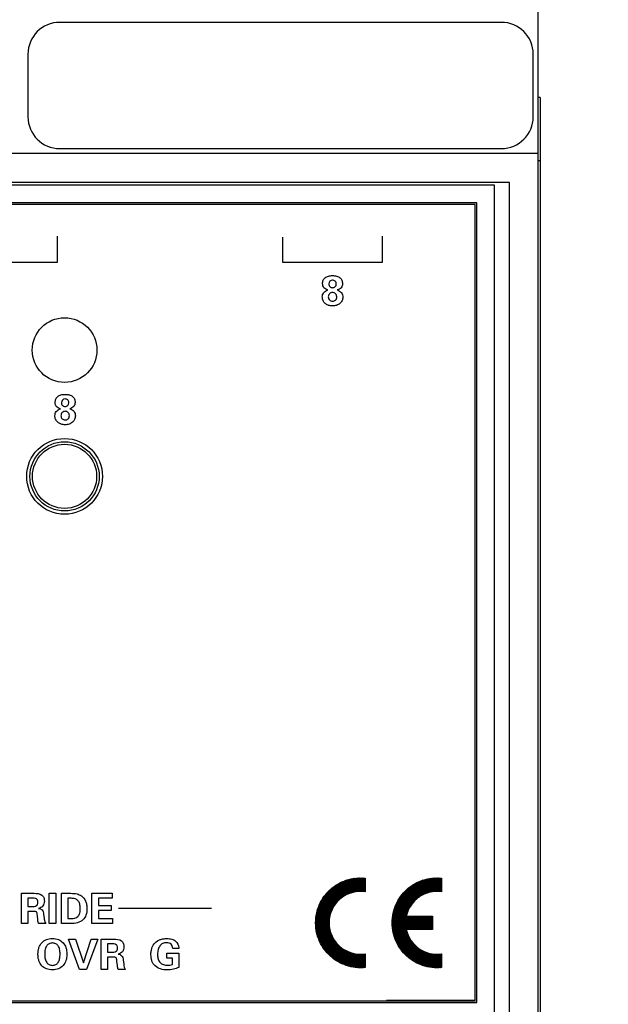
# Model space of a CAD drawing. Header units: inches. Extents: x 1.2 to 14.7, y 0.2 to 10.
# Tile 14 of 16: x 8.5 to 9.6, y 6.5 to 8.5. Entities that reach past the tile are written whole.
import ezdxf

# ---------------------------------------------------------------- set-up
doc = ezdxf.new("R2010")
doc.units = ezdxf.units.IN
doc.header["$LTSCALE"] = 0.935
doc.header["$MEASUREMENT"] = 0
doc.header["$PDMODE"] = 3
doc.header["$PDSIZE"] = 0.3125
doc.layers.get('0').update_dxf_attribs({"linetype": 'CONTINUOUS'})
doc.layers.get('Defpoints').update_dxf_attribs({"linetype": 'CONTINUOUS'})
for name, color, linetype in [('A', 1, 'CONTINUOUS'), ('DIMS', 5, 'CONTINUOUS'), ('SCREEN', 5, 'CONTINUOUS')]:
    doc.layers.add(name, color=color, linetype=linetype)
doc.styles.get("Standard").update_dxf_attribs({"font": 'SIMPLEX.SHX'})
doc.dimstyles.new('DIMSTYLE_1', dxfattribs={"dimtxt": 0.125, "dimasz": 0.18, "dimexe": 0.18, "dimexo": 0.0625, "dimgap": 0.09, "dimtad": 0, "dimtih": 1, "dimtoh": 1, "dimdec": 3, "dimzin": 4, "dimdsep": 46, "dimtxsty": 'STANDARD', "dimblk": '_FILLED', "dimblk1": '_FILLED', "dimblk2": '_FILLED', "dimcen": 0.09, "dimadec": 0, "dimazin": 0, "dimtp": 0.001, "dimtm": 0.001, "dimtfac": 1, "dimtdec": 3, "dimtofl": 0, "dimtmove": 0, "dimatfit": 3, "dimldrblk": '_FILLED', "dimfxl": 1, "dimtolj": 1, "dimtzin": 4, "dimarcsym": 0})

# ---------------------------------------------------------------- blocks, each defined once
blk = doc.blocks.new('_FILLED')
at = {"color": 0, "linetype": 'ByBlock'}
blk.add_solid([(0, 0), (-1, 0.17361), (-1, -0.17361)], dxfattribs=at)
blk = doc.blocks.new('*D1')
at = {"layer": 'Defpoints', "color": 0}
for p in [(9.4887, 9.0856), (9.4884, 5.5336), (10.443, 5.5336)]:
    blk.add_point(p, dxfattribs=at)
at = {"layer": 'DIMS', "color": 0, "lineweight": -2}
for p, q in [((9.5512, 9.0856), (10.623, 9.0856)), ((10.443, 8.9056), (10.443, 7.4842)), ((10.443, 5.7136), (10.443, 7.1137)), ((9.5509, 5.5336), (10.623, 5.5336))]:
    blk.add_line(p, q, dxfattribs=at)
at = {"layer": 'DIMS', "color": 0, "lineweight": -2, "xscale": 0.18, "yscale": 0.18, "zscale": 0.18}
for p, rotation in [((10.443, 9.0856), 90), ((10.443, 5.5336), 270)]:
    blk.add_blockref('_FILLED', p, dxfattribs=dict(at, rotation=rotation))
at = {"layer": 'DIMS', "color": 0, "insert": (10.443, 7.3942), "char_height": 0.125, "attachment_point": 2}
blk.add_mtext('\\A1;90mm (3.543")', dxfattribs=at)

msp = doc.modelspace()

# ---------------------------------------------------------------- linework, layer by layer
for p, q in [((9.4883, 5.5336), (9.4883, 9.0856)), ((9.4153, 8.4586), (8.5413, 8.4586)), ((8.4783, 8.3956), (8.4783, 8.2716)), ((9.4783, 8.2716), (9.4783, 8.3956)), ((9.4923, 8.3096), (9.4883, 8.3096)), ((9.4923, 8.3096), (9.4923, 6.3096)), ((8.5413, 8.2086), (9.4153, 8.2086)), ((9.4883, 8.1986), (3.2133, 8.1986)), ((9.4923, 8.1846), (9.4883, 8.1846)), ((9.4313, 8.1416), (3.2703, 8.1416)), ((9.4018, 8.1361), (3.2998, 8.1361)), ((9.4018, 6.4831), (9.4018, 8.1361)), ((9.4313, 6.4776), (9.4313, 8.1416)), ((9.3668, 8.1011), (3.3348, 8.1011)), ((9.3633, 8.0981), (3.3383, 8.0981)), ((9.3633, 6.5211), (9.3633, 8.0981)), ((9.3668, 6.5181), (9.3668, 8.1011)), ((9.3636, 6.5207), (9.3636, 6.7655)), ((3.3348, 6.5181), (9.3668, 6.5181)), ((3.3383, 6.5211), (9.3633, 6.5211)), ((9.188, 6.5226), (9.3642, 6.5226))]:
    msp.add_line(p, q)
for centre, radius in [((8.5508, 7.8096), 0.064), ((8.5508, 7.5596), 0.075)]:
    msp.add_circle(centre, radius)
for centre, start, end in [((8.5413, 8.3956), 90, 180), ((9.4153, 8.3956), 0, 90), ((8.5413, 8.2716), 180, 270), ((9.4153, 8.2716), 270, 360)]:
    msp.add_arc(centre, 0.063, start, end)
at = {"layer": 'A'}
for radius in [0.0685, 0.0635]:
    msp.add_circle((8.5508, 7.5596), radius, dxfattribs=at)
at = {"layer": 'SCREEN'}
for p, q in [((8.5368, 7.9839), (8.5368, 8.0351)), ((8.9824, 8.0332), (8.9824, 7.9839)), ((9.1798, 7.9839), (9.1798, 8.0351)), ((8.3393, 7.9839), (8.5368, 7.9839)), ((8.9824, 7.9839), (9.1798, 7.9839)), ((9.0477, 6.6778), (9.1344, 6.7646)), ((9.0477, 6.6762), (9.136, 6.7646)), ((9.0478, 6.6795), (9.1328, 6.7645)), ((9.0478, 6.6811), (9.1311, 6.7644)), ((9.048, 6.6828), (9.1294, 6.7643)), ((9.0481, 6.6845), (9.1277, 6.7641)), ((9.0483, 6.6863), (9.1259, 6.7639)), ((9.0485, 6.6881), (9.1241, 6.7637)), ((9.0488, 6.69), (9.1223, 6.7634)), ((9.0492, 6.6919), (9.1204, 6.7631)), ((9.0495, 6.6938), (9.1184, 6.7627)), ((9.05, 6.6959), (9.1164, 6.7622)), ((9.0505, 6.698), (9.1143, 6.7617)), ((9.0511, 6.7001), (9.1121, 6.7611)), ((9.0518, 6.7024), (9.1099, 6.7605)), ((9.0526, 6.7047), (9.1075, 6.7597)), ((9.0534, 6.7072), (9.105, 6.7588)), ((9.0545, 6.7098), (9.1024, 6.7577)), ((9.0557, 6.7126), (9.0996, 6.7565)), ((9.0572, 6.7156), (9.0966, 6.7551)), ((9.059, 6.719), (9.0933, 6.7533)), ((9.0612, 6.7229), (9.0894, 6.751)), ((9.0645, 6.7277), (9.0846, 6.7478)), ((9.0941, 6.721), (9.1376, 6.7646)), ((9.1018, 6.7273), (9.1391, 6.7646)), ((9.1059, 6.7298), (9.1407, 6.7645)), ((9.1093, 6.7315), (9.1422, 6.7644)), ((9.1122, 6.7329), (9.1436, 6.7643)), ((9.1148, 6.7339), (9.1451, 6.7642)), ((9.1172, 6.7348), (9.1455, 6.7631)), ((9.1195, 6.7355), (9.1455, 6.7615)), ((9.1216, 6.736), (9.1455, 6.7599)), ((9.1237, 6.7365), (9.1455, 6.7584)), ((9.1256, 6.7369), (9.1455, 6.7568)), ((9.1275, 6.7372), (9.1455, 6.7552)), ((9.1284, 6.7642), (9.1455, 6.7641)), ((9.1293, 6.7375), (9.1455, 6.7537)), ((9.1311, 6.7376), (9.1455, 6.7521)), ((9.1328, 6.7378), (9.1455, 6.7505)), ((9.1344, 6.7379), (9.1455, 6.749)), ((9.136, 6.7379), (9.1455, 6.7474)), ((9.1376, 6.7379), (9.1455, 6.7458)), ((9.1455, 6.7641), (9.1455, 6.7372)), ((9.199, 6.6781), (9.2855, 6.7646)), ((9.199, 6.6749), (9.2887, 6.7646)), ((9.199, 6.6765), (9.2871, 6.7646)), ((9.1991, 6.6797), (9.2838, 6.7645)), ((9.1992, 6.6814), (9.2822, 6.7644)), ((9.1993, 6.6831), (9.2805, 6.7643)), ((9.1995, 6.6848), (9.2787, 6.7641)), ((9.1997, 6.6866), (9.277, 6.7639)), ((9.1999, 6.6884), (9.2751, 6.7637)), ((9.2002, 6.6903), (9.2733, 6.7634)), ((9.2006, 6.6922), (9.2714, 6.763)), ((9.201, 6.6942), (9.2694, 6.7626)), ((9.2014, 6.6962), (9.2674, 6.7622)), ((9.202, 6.6983), (9.2653, 6.7617)), ((9.2026, 6.7005), (9.2631, 6.761)), ((9.2033, 6.7028), (9.2608, 6.7604)), ((9.204, 6.7051), (9.2585, 6.7595)), ((9.205, 6.7076), (9.256, 6.7586)), ((9.206, 6.7103), (9.2533, 6.7576)), ((9.2073, 6.7131), (9.2505, 6.7563)), ((9.2088, 6.7162), (9.2474, 6.7548)), ((9.2106, 6.7196), (9.244, 6.7529)), ((9.213, 6.7235), (9.24, 6.7506)), ((9.2165, 6.7286), (9.235, 6.7471)), ((9.2523, 6.7267), (9.2902, 6.7646)), ((9.2567, 6.7295), (9.2917, 6.7645)), ((9.2601, 6.7313), (9.2932, 6.7644)), ((9.263, 6.7327), (9.2947, 6.7643)), ((9.2657, 6.7338), (9.2962, 6.7642)), ((9.2682, 6.7346), (9.2969, 6.7634)), ((9.2705, 6.7354), (9.2969, 6.7618)), ((9.2726, 6.736), (9.2969, 6.7602)), ((9.2747, 6.7365), (9.2969, 6.7586)), ((9.2767, 6.7369), (9.2969, 6.7571)), ((9.2786, 6.7372), (9.2969, 6.7555)), ((9.2797, 6.7642), (9.2969, 6.7641)), ((9.2804, 6.7374), (9.2969, 6.7539)), ((9.2821, 6.7376), (9.2969, 6.7524)), ((9.2838, 6.7378), (9.2969, 6.7508)), ((9.2855, 6.7379), (9.2969, 6.7492)), ((9.2871, 6.7379), (9.2969, 6.7476)), ((9.2887, 6.7379), (9.2969, 6.7461)), ((9.2969, 6.7641), (9.2969, 6.7372)), ((8.4655, 6.734), (8.4904, 6.734)), ((8.4655, 6.674), (8.4655, 6.734)), ((8.5204, 6.734), (8.5332, 6.734)), ((8.5204, 6.674), (8.5204, 6.734)), ((8.5332, 6.734), (8.5332, 6.674)), ((8.5447, 6.734), (8.5634, 6.734)), ((8.5447, 6.674), (8.5447, 6.734)), ((8.6049, 6.734), (8.6447, 6.734)), ((8.6049, 6.674), (8.6049, 6.734)), ((8.6447, 6.734), (8.6447, 6.7241)), ((9.072, 6.7368), (9.0754, 6.7402)), ((9.1392, 6.7378), (9.1455, 6.7442)), ((9.1407, 6.7378), (9.1455, 6.7427)), ((9.1421, 6.7376), (9.1455, 6.7411)), ((9.1436, 6.7375), (9.1455, 6.7395)), ((9.1449, 6.7373), (9.1455, 6.7379)), ((9.2903, 6.7379), (9.2969, 6.7445)), ((9.2917, 6.7378), (9.2969, 6.7429)), ((9.2932, 6.7377), (9.2969, 6.7414)), ((9.2946, 6.7375), (9.2969, 6.7398)), ((9.2961, 6.7374), (9.2969, 6.7382)), ((8.4857, 6.7247), (8.4781, 6.7247)), ((8.4781, 6.7247), (8.4781, 6.7079)), ((8.4781, 6.7079), (8.4857, 6.7079)), ((8.5639, 6.7241), (8.5575, 6.7241)), ((8.5575, 6.7241), (8.5575, 6.6839)), ((8.6447, 6.7241), (8.6179, 6.7241)), ((8.6179, 6.7241), (8.6179, 6.7099)), ((8.6179, 6.7099), (8.643, 6.7099)), ((8.643, 6.7099), (8.643, 6.7001)), ((9.0477, 6.6747), (9.0912, 6.7182)), ((9.0477, 6.6731), (9.085, 6.7104)), ((9.199, 6.6734), (9.2369, 6.7113)), ((9.1991, 6.6719), (9.2342, 6.7069)), ((8.4892, 6.6981), (8.4781, 6.6981)), ((8.4781, 6.6981), (8.4781, 6.674)), ((8.4979, 6.6813), (8.497, 6.6904)), ((8.5093, 6.6927), (8.5103, 6.6841)), ((8.643, 6.7001), (8.6179, 6.7001)), ((8.6179, 6.7001), (8.6179, 6.684)), ((8.6575, 6.7044), (8.8415, 6.7044)), ((9.0478, 6.6716), (9.0824, 6.7063)), ((9.0478, 6.6701), (9.0807, 6.703)), ((9.0479, 6.6686), (9.0794, 6.7001)), ((9.0481, 6.6672), (9.0783, 6.6974)), ((9.0482, 6.6658), (9.0775, 6.695)), ((9.0484, 6.6644), (9.0768, 6.6928)), ((9.0486, 6.663), (9.0762, 6.6906)), ((9.0488, 6.6616), (9.0757, 6.6886)), ((9.1992, 6.6703), (9.2323, 6.7035)), ((9.1992, 6.6689), (9.2309, 6.7005)), ((9.1994, 6.6674), (9.2298, 6.6979)), ((9.1995, 6.666), (9.2289, 6.6954)), ((9.1997, 6.6646), (9.2282, 6.6931)), ((9.1999, 6.6632), (9.2276, 6.6909)), ((9.2001, 6.6618), (9.2272, 6.6889)), ((9.2003, 6.6605), (9.2288, 6.6889)), ((9.2005, 6.6592), (9.2303, 6.6889)), ((9.2008, 6.6578), (9.2319, 6.6889)), ((9.2011, 6.6565), (9.2335, 6.6889)), ((9.2014, 6.6553), (9.235, 6.6889)), ((9.2017, 6.654), (9.2366, 6.6889)), ((9.202, 6.6527), (9.2382, 6.6889)), ((9.2023, 6.6515), (9.2398, 6.6889)), ((9.2027, 6.6503), (9.2413, 6.6889)), ((9.203, 6.6491), (9.2429, 6.6889)), ((9.2034, 6.6479), (9.2445, 6.6889)), ((9.2038, 6.6467), (9.2461, 6.6889)), ((9.2042, 6.6455), (9.2476, 6.6889)), ((9.2046, 6.6444), (9.2492, 6.6889)), ((9.2051, 6.6432), (9.2508, 6.6889)), ((9.2055, 6.6421), (9.2524, 6.6889)), ((9.2271, 6.6889), (9.2791, 6.6889)), ((9.2272, 6.6623), (9.2539, 6.6889)), ((9.2288, 6.6623), (9.2555, 6.6889)), ((9.2304, 6.6623), (9.2571, 6.6889)), ((9.232, 6.6623), (9.2586, 6.6889)), ((9.2335, 6.6623), (9.2602, 6.6889)), ((9.2351, 6.6623), (9.2618, 6.6889)), ((9.2367, 6.6623), (9.2634, 6.6889)), ((9.2382, 6.6623), (9.2649, 6.6889)), ((9.2398, 6.6623), (9.2665, 6.6889)), ((9.2414, 6.6623), (9.2681, 6.6889)), ((9.243, 6.6623), (9.2697, 6.6889)), ((9.2445, 6.6623), (9.2712, 6.6889)), ((9.2461, 6.6623), (9.2728, 6.6889)), ((9.2477, 6.6623), (9.2744, 6.6889)), ((9.2493, 6.6623), (9.276, 6.6889)), ((9.2508, 6.6623), (9.2775, 6.6889)), ((9.2524, 6.6623), (9.2791, 6.6889)), ((9.254, 6.6623), (9.2791, 6.6874)), ((9.2791, 6.6889), (9.2791, 6.6623)), ((8.4781, 6.674), (8.4655, 6.674)), ((8.5134, 6.674), (8.4995, 6.674)), ((8.5332, 6.674), (8.5204, 6.674)), ((8.5634, 6.674), (8.5447, 6.674)), ((8.5575, 6.6839), (8.5639, 6.6839)), ((8.6456, 6.674), (8.6049, 6.674)), ((8.6179, 6.684), (8.6456, 6.684)), ((8.6456, 6.684), (8.6456, 6.674)), ((9.049, 6.6603), (9.0753, 6.6866)), ((9.0492, 6.659), (9.075, 6.6847)), ((9.0495, 6.6576), (9.0748, 6.6829)), ((9.0498, 6.6563), (9.0746, 6.6811)), ((9.0501, 6.655), (9.0745, 6.6794)), ((9.0504, 6.6538), (9.0744, 6.6778)), ((9.0507, 6.6525), (9.0744, 6.6762)), ((9.051, 6.6513), (9.0744, 6.6746)), ((9.0514, 6.6501), (9.0744, 6.6731)), ((9.0518, 6.6489), (9.0745, 6.6716)), ((9.0521, 6.6477), (9.0746, 6.6701)), ((9.0526, 6.6465), (9.0747, 6.6687)), ((9.2555, 6.6623), (9.2791, 6.6858)), ((9.2571, 6.6623), (9.2791, 6.6842)), ((9.2587, 6.6623), (9.2791, 6.6826)), ((9.2603, 6.6623), (9.2791, 6.6811)), ((9.2618, 6.6623), (9.2791, 6.6795)), ((9.2634, 6.6623), (9.2791, 6.6779)), ((9.265, 6.6623), (9.2791, 6.6763)), ((9.2666, 6.6623), (9.2791, 6.6748)), ((9.2681, 6.6623), (9.2791, 6.6732)), ((9.2697, 6.6623), (9.2791, 6.6716)), ((9.2713, 6.6623), (9.2791, 6.6701)), ((9.2729, 6.6623), (9.2791, 6.6685)), ((9.053, 6.6453), (9.0749, 6.6673)), ((9.0534, 6.6442), (9.0751, 6.6659)), ((9.0538, 6.6431), (9.0753, 6.6646)), ((9.0543, 6.6419), (9.0756, 6.6633)), ((9.0547, 6.6408), (9.0759, 6.662)), ((9.0552, 6.6397), (9.0762, 6.6607)), ((9.0557, 6.6386), (9.0765, 6.6594)), ((9.0562, 6.6376), (9.0768, 6.6582)), ((9.0567, 6.6365), (9.0772, 6.657)), ((9.0572, 6.6354), (9.0776, 6.6558)), ((9.0578, 6.6344), (9.078, 6.6546)), ((9.0583, 6.6334), (9.0784, 6.6535)), ((9.0589, 6.6324), (9.0789, 6.6524)), ((9.0594, 6.6314), (9.0793, 6.6512)), ((9.06, 6.6304), (9.0798, 6.6502)), ((9.0606, 6.6294), (9.0803, 6.6491)), ((9.206, 6.641), (9.2272, 6.6622)), ((9.2065, 6.6399), (9.2275, 6.6609)), ((9.2069, 6.6388), (9.2278, 6.6596)), ((9.2075, 6.6377), (9.2281, 6.6584)), ((9.2079, 6.6367), (9.2285, 6.6572)), ((9.2085, 6.6356), (9.2289, 6.656)), ((9.209, 6.6346), (9.2293, 6.6548)), ((9.2095, 6.6336), (9.2297, 6.6537)), ((9.2101, 6.6325), (9.2301, 6.6525)), ((9.2107, 6.6315), (9.2306, 6.6514)), ((9.2113, 6.6305), (9.231, 6.6503)), ((9.2118, 6.6295), (9.2315, 6.6492)), ((9.2124, 6.6286), (9.2321, 6.6482)), ((9.2791, 6.6623), (9.2271, 6.6623)), ((9.2744, 6.6623), (9.2791, 6.6669)), ((9.276, 6.6623), (9.2791, 6.6654)), ((9.2776, 6.6623), (9.2791, 6.6638)), ((8.5584, 6.6435), (8.5723, 6.6435)), ((8.5802, 6.5835), (8.5584, 6.6435)), ((8.5723, 6.6435), (8.5881, 6.5966)), ((8.5881, 6.5966), (8.6036, 6.6435)), ((8.6167, 6.6435), (8.5945, 6.5835)), ((8.6036, 6.6435), (8.6167, 6.6435)), ((8.623, 6.6435), (8.648, 6.6435)), ((8.623, 6.5835), (8.623, 6.6435)), ((8.6432, 6.6342), (8.6356, 6.6342)), ((8.6356, 6.6342), (8.6356, 6.6174)), ((9.0612, 6.6284), (9.0808, 6.648)), ((9.0618, 6.6274), (9.0813, 6.647)), ((9.0624, 6.6265), (9.0819, 6.6459)), ((9.0631, 6.6256), (9.0824, 6.6449)), ((9.0637, 6.6246), (9.083, 6.644)), ((9.0644, 6.6237), (9.0836, 6.6429)), ((9.065, 6.6228), (9.0842, 6.642)), ((9.0657, 6.6219), (9.0848, 6.6411)), ((9.0664, 6.621), (9.0855, 6.6401)), ((9.0671, 6.6201), (9.0861, 6.6391)), ((9.0678, 6.6192), (9.0868, 6.6383)), ((9.0685, 6.6184), (9.0875, 6.6374)), ((9.0692, 6.6176), (9.0882, 6.6365)), ((9.0699, 6.6167), (9.0889, 6.6356)), ((9.0707, 6.6159), (9.0896, 6.6348)), ((9.0714, 6.615), (9.0903, 6.6339)), ((9.0722, 6.6142), (9.0911, 6.6331)), ((9.073, 6.6134), (9.0919, 6.6323)), ((9.0738, 6.6126), (9.0926, 6.6315)), ((9.0746, 6.6119), (9.0934, 6.6308)), ((9.0753, 6.6111), (9.0942, 6.63)), ((9.0762, 6.6103), (9.0951, 6.6292)), ((9.213, 6.6276), (9.2326, 6.6471)), ((9.2137, 6.6266), (9.2331, 6.6461)), ((9.2143, 6.6257), (9.2337, 6.6451)), ((9.2149, 6.6248), (9.2342, 6.6441)), ((9.2156, 6.6239), (9.2348, 6.6431)), ((9.2162, 6.623), (9.2354, 6.6421)), ((9.2169, 6.622), (9.2361, 6.6412)), ((9.2176, 6.6211), (9.2367, 6.6403)), ((9.2183, 6.6203), (9.2374, 6.6393)), ((9.219, 6.6194), (9.238, 6.6384)), ((9.2197, 6.6185), (9.2387, 6.6375)), ((9.2204, 6.6177), (9.2394, 6.6367)), ((9.2212, 6.6168), (9.2401, 6.6358)), ((9.2219, 6.616), (9.2408, 6.6349)), ((9.2226, 6.6152), (9.2415, 6.6341)), ((9.2234, 6.6144), (9.2423, 6.6333)), ((9.2242, 6.6136), (9.2431, 6.6325)), ((9.225, 6.6128), (9.2438, 6.6316)), ((9.2257, 6.612), (9.2446, 6.6309)), ((9.2266, 6.6112), (9.2454, 6.6301)), ((9.2274, 6.6105), (9.2463, 6.6294)), ((9.2282, 6.6097), (9.2471, 6.6286)), ((8.6356, 6.6174), (8.6432, 6.6174)), ((8.7529, 6.6154), (8.7768, 6.6154)), ((8.7529, 6.6059), (8.7529, 6.6154)), ((8.777, 6.625), (8.7649, 6.625)), ((8.7768, 6.6154), (8.7768, 6.5874)), ((8.777, 6.6261), (8.777, 6.625)), ((9.077, 6.6096), (9.0959, 6.6285)), ((9.0778, 6.6088), (9.0967, 6.6278)), ((9.0786, 6.6081), (9.0976, 6.6271)), ((9.0795, 6.6074), (9.0985, 6.6264)), ((9.0804, 6.6067), (9.0994, 6.6257)), ((9.0812, 6.6059), (9.1003, 6.625)), ((9.0821, 6.6053), (9.1012, 6.6243)), ((9.083, 6.6046), (9.1021, 6.6237)), ((9.0839, 6.6039), (9.1031, 6.6231)), ((9.0848, 6.6033), (9.1041, 6.6225)), ((9.0857, 6.6026), (9.105, 6.6219)), ((9.0867, 6.602), (9.106, 6.6214)), ((9.0876, 6.6013), (9.1071, 6.6208)), ((9.0886, 6.6007), (9.1081, 6.6202)), ((9.0895, 6.6001), (9.1091, 6.6197)), ((9.0905, 6.5995), (9.1102, 6.6192)), ((9.0915, 6.5989), (9.1113, 6.6187)), ((9.0925, 6.5983), (9.1124, 6.6182)), ((9.0935, 6.5978), (9.1135, 6.6178)), ((9.0945, 6.5972), (9.1146, 6.6173)), ((9.0955, 6.5967), (9.1158, 6.6169)), ((9.0966, 6.5961), (9.1169, 6.6165)), ((9.0976, 6.5956), (9.1181, 6.6161)), ((9.0987, 6.5951), (9.1193, 6.6158)), ((9.0998, 6.5946), (9.1206, 6.6154)), ((9.1008, 6.5941), (9.1218, 6.6151)), ((9.1019, 6.5936), (9.1231, 6.6148)), ((9.1031, 6.5932), (9.1244, 6.6145)), ((9.1042, 6.5927), (9.1257, 6.6143)), ((9.1053, 6.5923), (9.1271, 6.6141)), ((9.1065, 6.5919), (9.1285, 6.6138)), ((9.1076, 6.5914), (9.1298, 6.6137)), ((9.1088, 6.5911), (9.1313, 6.6135)), ((9.11, 6.5907), (9.1327, 6.6134)), ((9.1112, 6.5903), (9.1342, 6.6134)), ((9.1124, 6.5899), (9.1357, 6.6133)), ((9.1137, 6.5896), (9.1374, 6.6133)), ((9.1149, 6.5893), (9.1389, 6.6134)), ((9.1162, 6.589), (9.1406, 6.6134)), ((9.1175, 6.5887), (9.1423, 6.6135)), ((9.1187, 6.5884), (9.1441, 6.6137)), ((9.1201, 6.5882), (9.1455, 6.6137)), ((9.1214, 6.5879), (9.1455, 6.6121)), ((9.1227, 6.5877), (9.1455, 6.6105)), ((9.1306, 6.6138), (9.1455, 6.614)), ((9.1455, 6.614), (9.1455, 6.614)), ((9.1455, 6.614), (9.1455, 6.587)), ((9.229, 6.609), (9.2479, 6.6279)), ((9.2298, 6.6082), (9.2488, 6.6272)), ((9.2307, 6.6075), (9.2497, 6.6265)), ((9.2315, 6.6068), (9.2506, 6.6258)), ((9.2324, 6.6061), (9.2515, 6.6251)), ((9.2333, 6.6054), (9.2524, 6.6245)), ((9.2342, 6.6047), (9.2533, 6.6238)), ((9.2351, 6.604), (9.2543, 6.6232)), ((9.236, 6.6033), (9.2552, 6.6226)), ((9.2369, 6.6027), (9.2562, 6.622)), ((9.2378, 6.602), (9.2572, 6.6214)), ((9.2388, 6.6014), (9.2582, 6.6209)), ((9.2397, 6.6008), (9.2592, 6.6203)), ((9.2407, 6.6002), (9.2603, 6.6198)), ((9.2417, 6.5996), (9.2614, 6.6193)), ((9.2427, 6.599), (9.2624, 6.6188)), ((9.2436, 6.5984), (9.2635, 6.6183)), ((9.2446, 6.5979), (9.2646, 6.6178)), ((9.2457, 6.5973), (9.2658, 6.6174)), ((9.2467, 6.5968), (9.2669, 6.617)), ((9.2477, 6.5962), (9.2681, 6.6166)), ((9.2488, 6.5957), (9.2693, 6.6162)), ((9.2498, 6.5952), (9.2705, 6.6158)), ((9.2509, 6.5947), (9.2717, 6.6155)), ((9.252, 6.5942), (9.2729, 6.6151)), ((9.2531, 6.5937), (9.2742, 6.6148)), ((9.2542, 6.5933), (9.2755, 6.6146)), ((9.2553, 6.5928), (9.2768, 6.6143)), ((9.2564, 6.5924), (9.2782, 6.6141)), ((9.2576, 6.592), (9.2795, 6.6139)), ((9.2588, 6.5915), (9.2809, 6.6137)), ((9.2599, 6.5911), (9.2824, 6.6135)), ((9.2611, 6.5907), (9.2838, 6.6134)), ((9.2623, 6.5904), (9.2853, 6.6134)), ((9.2636, 6.59), (9.2868, 6.6133)), ((9.2648, 6.5897), (9.2884, 6.6133)), ((9.266, 6.5893), (9.29, 6.6133)), ((9.2673, 6.589), (9.2917, 6.6134)), ((9.2686, 6.5887), (9.2933, 6.6135)), ((9.2699, 6.5885), (9.2951, 6.6137)), ((9.2712, 6.5882), (9.2969, 6.6139)), ((9.2725, 6.588), (9.2969, 6.6124)), ((9.2738, 6.5877), (9.2969, 6.6108)), ((9.2752, 6.5875), (9.2969, 6.6092)), ((9.2969, 6.614), (9.2969, 6.614)), ((9.2969, 6.614), (9.2969, 6.587)), ((8.6467, 6.6076), (8.6356, 6.6076)), ((8.6356, 6.6076), (8.6356, 6.5835)), ((8.6554, 6.5908), (8.6545, 6.5999)), ((8.6668, 6.6022), (8.6679, 6.5936)), ((8.7643, 6.6059), (8.7529, 6.6059)), ((8.7643, 6.5928), (8.7643, 6.6059)), ((9.1241, 6.5875), (9.1455, 6.6089)), ((9.1255, 6.5873), (9.1455, 6.6074)), ((9.1269, 6.5871), (9.1455, 6.6058)), ((9.1283, 6.587), (9.1455, 6.6042)), ((9.1298, 6.5869), (9.1455, 6.6026)), ((9.1312, 6.5868), (9.1455, 6.6011)), ((9.1327, 6.5867), (9.1455, 6.5995)), ((9.1343, 6.5866), (9.1455, 6.5979)), ((9.1358, 6.5866), (9.1455, 6.5963)), ((9.1374, 6.5866), (9.1455, 6.5948)), ((9.139, 6.5866), (9.1455, 6.5932)), ((9.1406, 6.5867), (9.1455, 6.5916)), ((9.1423, 6.5868), (9.1455, 6.5901)), ((9.2766, 6.5873), (9.2969, 6.6076)), ((9.278, 6.5872), (9.2969, 6.606)), ((9.2794, 6.587), (9.2969, 6.6045)), ((9.2809, 6.5869), (9.2969, 6.6029)), ((9.2823, 6.5868), (9.2969, 6.6013)), ((9.2838, 6.5867), (9.2969, 6.5997)), ((9.2853, 6.5866), (9.2969, 6.5982)), ((9.2869, 6.5866), (9.2969, 6.5966)), ((9.2885, 6.5866), (9.2969, 6.595)), ((9.2901, 6.5866), (9.2969, 6.5935)), ((9.2917, 6.5867), (9.2969, 6.5919)), ((9.2933, 6.5868), (9.2969, 6.5903)), ((8.5945, 6.5835), (8.5802, 6.5835)), ((8.6356, 6.5835), (8.623, 6.5835)), ((8.671, 6.5835), (8.657, 6.5835)), ((9.144, 6.5869), (9.1455, 6.5885)), ((9.1455, 6.587), (9.1455, 6.587)), ((9.295, 6.5869), (9.2969, 6.5887)), ((9.2969, 6.587), (9.2969, 6.587))]:
    msp.add_line(p, q, dxfattribs=at)
for centre, start, end in [((9.288, 6.6756), 81.7553, 167.6435), ((9.2879, 6.6756), 192.3355, 278.2446)]:
    msp.add_arc(centre, 0.0623, start, end, dxfattribs=at)
for points, knots in [([(9.0717, 7.9287), (9.0689, 7.9293), (9.0646, 7.9314), (9.0618, 7.9367), (9.0612, 7.9419), (9.0622, 7.9479), (9.0664, 7.9534), (9.0732, 7.9566), (9.0809, 7.9573), (9.0862, 7.9569), (9.0887, 7.9563)], [0, 0, 0, 0, 0.00880669, 0.0128868, 0.01743929, 0.02431276, 0.03065664, 0.03759783, 0.04599007, 0.05359303, 0.05359303, 0.05359303, 0.05359303]), ([(9.0887, 7.9563), (9.089, 7.9562), (9.0914, 7.9555), (9.0959, 7.9535), (9.1001, 7.9479), (9.101, 7.9419), (9.1004, 7.9367), (9.0976, 7.9315), (9.0933, 7.9294), (9.0905, 7.9287)], [0, 0, 0, 0, 0.00084841, 0.00776156, 0.01406728, 0.02098713, 0.02544456, 0.02948279, 0.03835978, 0.03835978, 0.03835978, 0.03835978]), ([(9.0886, 7.9404), (9.0886, 7.9405), (9.0886, 7.9425), (9.087, 7.9466), (9.0811, 7.9487), (9.0752, 7.9466), (9.0738, 7.9426), (9.0737, 7.9408)], [0, 0, 0, 0, 0.00032087, 0.00592841, 0.01168536, 0.01729205, 0.02287846, 0.02287846, 0.02287846, 0.02287846]), ([(9.0737, 7.9408), (9.0737, 7.9388), (9.0751, 7.9346), (9.0811, 7.9324), (9.087, 7.9346), (9.0885, 7.9386), (9.0886, 7.9404)], [0, 0, 0, 0, 0.00585717, 0.0115567, 0.01739172, 0.02297587, 0.02297587, 0.02297587, 0.02297587]), ([(9.0723, 7.8985), (9.0703, 7.8993), (9.0662, 7.9017), (9.0618, 7.9074), (9.0606, 7.9138), (9.0613, 7.9191), (9.0642, 7.9248), (9.0686, 7.9273), (9.0717, 7.9287)], [0, 0, 0, 0, 0.00667568, 0.01379454, 0.02095677, 0.02549256, 0.02966188, 0.03977455, 0.03977455, 0.03977455, 0.03977455]), ([(9.0905, 7.9287), (9.0936, 7.9275), (9.0982, 7.925), (9.101, 7.919), (9.1016, 7.9136), (9.1004, 7.9072), (9.0957, 7.9015), (9.089, 7.8977), (9.0811, 7.8966), (9.0754, 7.8974), (9.0726, 7.8984), (9.0723, 7.8985)], [0, 0, 0, 0, 0.00999696, 0.01435569, 0.01931236, 0.02619667, 0.03323066, 0.04071158, 0.04874886, 0.05684324, 0.05767868, 0.05767868, 0.05767868, 0.05767868]), ([(9.0895, 7.9154), (9.0893, 7.9174), (9.0876, 7.9218), (9.081, 7.9245), (9.0745, 7.9216), (9.0727, 7.917), (9.0728, 7.9148)], [0, 0, 0, 0, 0.00621327, 0.0126842, 0.0190613, 0.02575698, 0.02575698, 0.02575698, 0.02575698]), ([(9.0728, 7.9148), (9.0728, 7.9126), (9.0746, 7.9082), (9.0811, 7.9054), (9.0878, 7.9081), (9.0895, 7.9129), (9.0895, 7.9153), (9.0895, 7.9154)], [0, 0, 0, 0, 0.00640465, 0.01272857, 0.01925875, 0.02590778, 0.02628345, 0.02628345, 0.02628345, 0.02628345]), ([(8.5425, 7.6936), (8.5397, 7.6942), (8.5354, 7.6962), (8.5326, 7.7015), (8.532, 7.7067), (8.533, 7.7128), (8.5372, 7.7183), (8.544, 7.7215), (8.5517, 7.7222), (8.557, 7.7217), (8.5595, 7.7211)], [0, 0, 0, 0, 0.00880476, 0.01288487, 0.01743736, 0.02431092, 0.03065689, 0.03759722, 0.04598775, 0.05359215, 0.05359215, 0.05359215, 0.05359215]), ([(8.5595, 7.7211), (8.5598, 7.7211), (8.5623, 7.7204), (8.5667, 7.7184), (8.5709, 7.7128), (8.5718, 7.7068), (8.5712, 7.7016), (8.5684, 7.6964), (8.5641, 7.6943), (8.5613, 7.6936)], [0, 0, 0, 0, 0.00084861, 0.00775977, 0.01406707, 0.02098885, 0.02544628, 0.02948452, 0.03835953, 0.03835953, 0.03835953, 0.03835953]), ([(8.5594, 7.7053), (8.5594, 7.7054), (8.5594, 7.7074), (8.5578, 7.7115), (8.5519, 7.7136), (8.546, 7.7114), (8.5446, 7.7075), (8.5445, 7.7056)], [0, 0, 0, 0, 0.00032091, 0.00592844, 0.0116854, 0.01729209, 0.02287701, 0.02287701, 0.02287701, 0.02287701]), ([(8.5445, 7.7056), (8.5445, 7.7037), (8.5459, 7.6995), (8.5519, 7.6973), (8.5578, 7.6994), (8.5594, 7.7035), (8.5594, 7.7053)], [0, 0, 0, 0, 0.00585717, 0.01155158, 0.01738517, 0.02296929, 0.02296929, 0.02296929, 0.02296929]), ([(8.5432, 7.6634), (8.5411, 7.6642), (8.5371, 7.6666), (8.5326, 7.6723), (8.5314, 7.6787), (8.5321, 7.684), (8.535, 7.6897), (8.5394, 7.6922), (8.5425, 7.6936)], [0, 0, 0, 0, 0.00667752, 0.01379362, 0.02095537, 0.02549117, 0.02966048, 0.03977542, 0.03977542, 0.03977542, 0.03977542]), ([(8.5613, 7.6936), (8.5644, 7.6924), (8.569, 7.6899), (8.5718, 7.6839), (8.5724, 7.6785), (8.5712, 7.6721), (8.5665, 7.6664), (8.5598, 7.6626), (8.5519, 7.6615), (8.5462, 7.6623), (8.5434, 7.6633), (8.5432, 7.6634)], [0, 0, 0, 0, 0.00999917, 0.01435943, 0.01931103, 0.02619862, 0.03323088, 0.04071307, 0.04875076, 0.05684345, 0.0576791, 0.0576791, 0.0576791, 0.0576791]), ([(8.5603, 7.6803), (8.5602, 7.6823), (8.5584, 7.6866), (8.5519, 7.6894), (8.5453, 7.6865), (8.5436, 7.6819), (8.5436, 7.6796)], [0, 0, 0, 0, 0.00621318, 0.01268564, 0.01906273, 0.02576067, 0.02576067, 0.02576067, 0.02576067]), ([(8.5436, 7.6796), (8.5436, 7.6775), (8.5454, 7.6731), (8.5519, 7.6703), (8.5587, 7.673), (8.5604, 7.6778), (8.5603, 7.6801), (8.5603, 7.6803)], [0, 0, 0, 0, 0.00640465, 0.01272339, 0.01925574, 0.02590335, 0.02627907, 0.02627907, 0.02627907, 0.02627907]), ([(9.1455, 6.587), (9.133, 6.5858), (9.1077, 6.5886), (9.0753, 6.6078), (9.0568, 6.633), (9.049, 6.6565), (9.047, 6.6756), (9.049, 6.6947), (9.0569, 6.7183), (9.0753, 6.7434), (9.1028, 6.7597), (9.1215, 6.7635), (9.1284, 6.7642)], [0, 0, 0, 0, 0.0376344, 0.0738058, 0.1099768, 0.1285744, 0.1478218, 0.1670702, 0.1856701, 0.2218449, 0.2580117, 0.2786795, 0.2786795, 0.2786795, 0.2786795]), ([(9.2969, 6.587), (9.2844, 6.5858), (9.259, 6.5886), (9.2266, 6.6078), (9.2082, 6.633), (9.2004, 6.6565), (9.1983, 6.6756), (9.2004, 6.6947), (9.2082, 6.7183), (9.2266, 6.7434), (9.2541, 6.7597), (9.2729, 6.7635), (9.2797, 6.7642)], [0, 0, 0, 0, 0.0376386, 0.0738182, 0.1099948, 0.1285934, 0.1478409, 0.1670894, 0.1856893, 0.2218659, 0.2580398, 0.2787162, 0.2787162, 0.2787162, 0.2787162]), ([(8.4904, 6.734), (8.4957, 6.734), (8.5039, 6.7334), (8.5102, 6.7256), (8.511, 6.7193), (8.5104, 6.7135), (8.5075, 6.707), (8.5024, 6.7048), (8.4991, 6.704)], [0, 0, 0, 0, 0.01581166, 0.02177964, 0.02863486, 0.03434317, 0.03904431, 0.04920922, 0.04920922, 0.04920922, 0.04920922]), ([(8.5634, 6.734), (8.5675, 6.734), (8.5732, 6.7338), (8.58, 6.7314), (8.5866, 6.7277), (8.5921, 6.7208), (8.5948, 6.7116), (8.5955, 6.7022), (8.5943, 6.6913), (8.5853, 6.6767), (8.5717, 6.674), (8.5634, 6.674)], [0, 0, 0, 0, 0.01213988, 0.01679017, 0.02142878, 0.03464977, 0.04187822, 0.04988187, 0.06298472, 0.07412824, 0.09900856, 0.09900856, 0.09900856, 0.09900856]), ([(9.1455, 6.7372), (9.1285, 6.7397), (9.0997, 6.7312), (9.0811, 6.7062), (9.0753, 6.6893), (9.0739, 6.6756), (9.0753, 6.6619), (9.0811, 6.645), (9.0969, 6.6238), (9.1181, 6.6152), (9.1306, 6.6138)], [0, 0, 0, 0, 0.0517664, 0.0777176, 0.0910709, 0.1049129, 0.118765, 0.1321243, 0.1580762, 0.1957765, 0.1957765, 0.1957765, 0.1957765]), ([(8.4857, 6.7079), (8.489, 6.7079), (8.4941, 6.7076), (8.4979, 6.7124), (8.4982, 6.7162), (8.4979, 6.72), (8.4943, 6.7251), (8.489, 6.7247), (8.4857, 6.7247)], [0, 0, 0, 0, 0.00993393, 0.01313532, 0.01706491, 0.02121292, 0.02443665, 0.03451327, 0.03451327, 0.03451327, 0.03451327]), ([(8.5639, 6.6839), (8.5687, 6.6839), (8.577, 6.6858), (8.5815, 6.6955), (8.582, 6.7024), (8.5817, 6.7085), (8.5808, 6.7139), (8.5782, 6.7196), (8.5717, 6.7236), (8.5666, 6.7241), (8.5639, 6.7241)], [0, 0, 0, 0, 0.01442417, 0.02140801, 0.03039406, 0.0353189, 0.0396117, 0.04671815, 0.05338212, 0.06151745, 0.06151745, 0.06151745, 0.06151745]), ([(8.497, 6.6904), (8.4969, 6.6918), (8.4966, 6.6941), (8.4956, 6.6973), (8.4925, 6.6981), (8.4905, 6.6981), (8.4892, 6.6981)], [0, 0, 0, 0, 0.00445617, 0.00692552, 0.00922249, 0.01317512, 0.01317512, 0.01317512, 0.01317512]), ([(8.4991, 6.704), (8.5017, 6.7038), (8.5078, 6.7019), (8.5089, 6.6957), (8.5093, 6.6927)], [0, 0, 0, 0, 0.00778014, 0.01662923, 0.01662923, 0.01662923, 0.01662923]), ([(8.4995, 6.674), (8.4991, 6.6749), (8.4983, 6.6773), (8.498, 6.6798), (8.4979, 6.6813)], [0, 0, 0, 0, 0.003068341, 0.007547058, 0.007547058, 0.007547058, 0.007547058]), ([(8.5103, 6.6841), (8.5106, 6.682), (8.5112, 6.6785), (8.5126, 6.6752), (8.5134, 6.674)], [0, 0, 0, 0, 0.00618461, 0.01062682, 0.01062682, 0.01062682, 0.01062682]), ([(8.4981, 6.6138), (8.4981, 6.616), (8.4984, 6.6204), (8.5003, 6.6282), (8.5051, 6.6367), (8.5132, 6.6421), (8.5207, 6.6441), (8.5268, 6.6445), (8.5329, 6.6441), (8.5404, 6.6421), (8.5484, 6.6367), (8.5533, 6.6282), (8.5551, 6.6203), (8.5554, 6.6156), (8.5554, 6.6128), (8.5554, 6.6124)], [0, 0, 0, 0, 0.0067618, 0.01294784, 0.024181, 0.03516382, 0.0409632, 0.04726955, 0.05355572, 0.05933239, 0.07027649, 0.08155832, 0.0877069, 0.0944493, 0.09584383, 0.09584383, 0.09584383, 0.09584383]), ([(8.5419, 6.6137), (8.5419, 6.6169), (8.5415, 6.6226), (8.5387, 6.6301), (8.5334, 6.6349), (8.5267, 6.6361), (8.52, 6.6349), (8.5147, 6.63), (8.512, 6.6226), (8.5115, 6.6169), (8.5115, 6.6137)], [0, 0, 0, 0, 0.00951876, 0.01703051, 0.02340775, 0.03008808, 0.03674729, 0.0431366, 0.05062856, 0.06013512, 0.06013512, 0.06013512, 0.06013512]), ([(8.6432, 6.6174), (8.6465, 6.6174), (8.6516, 6.6171), (8.6554, 6.6218), (8.6558, 6.6257), (8.6554, 6.6295), (8.6519, 6.6346), (8.6466, 6.6342), (8.6432, 6.6342)], [0, 0, 0, 0, 0.0099378, 0.01314348, 0.01707626, 0.02122517, 0.02444544, 0.03453754, 0.03453754, 0.03453754, 0.03453754]), ([(8.648, 6.6435), (8.6533, 6.6435), (8.6615, 6.6429), (8.6677, 6.6351), (8.6685, 6.6287), (8.668, 6.623), (8.665, 6.6165), (8.6599, 6.6143), (8.6566, 6.6135)], [0, 0, 0, 0, 0.01581166, 0.02177599, 0.02863016, 0.03433919, 0.03904429, 0.04920727, 0.04920727, 0.04920727, 0.04920727]), ([(8.7535, 6.5824), (8.7453, 6.5824), (8.7319, 6.5856), (8.724, 6.5981), (8.722, 6.606), (8.7216, 6.6127), (8.722, 6.6195), (8.724, 6.6278), (8.7294, 6.6367), (8.7382, 6.6421), (8.7464, 6.6442), (8.7509, 6.6445), (8.7532, 6.6445)], [0, 0, 0, 0, 0.02480524, 0.03617467, 0.04236175, 0.0491922, 0.0562742, 0.06271927, 0.07457167, 0.08637398, 0.09276525, 0.09978611, 0.09978611, 0.09978611, 0.09978611]), ([(8.7649, 6.625), (8.7648, 6.628), (8.7632, 6.6329), (8.7574, 6.6359), (8.7517, 6.6366), (8.7449, 6.6354), (8.7389, 6.6301), (8.7354, 6.6223), (8.7347, 6.6153), (8.7348, 6.6112), (8.7349, 6.6102)], [0, 0, 0, 0, 0.00908822, 0.01349272, 0.01870062, 0.02618601, 0.03347012, 0.0416523, 0.05137013, 0.05419519, 0.05419519, 0.05419519, 0.05419519]), ([(8.7532, 6.6445), (8.7565, 6.6444), (8.7627, 6.6438), (8.773, 6.6392), (8.777, 6.631), (8.777, 6.6261)], [0, 0, 0, 0, 0.00989009, 0.01832423, 0.03316203, 0.03316203, 0.03316203, 0.03316203]), ([(8.5554, 6.6124), (8.5553, 6.6105), (8.555, 6.6066), (8.5533, 6.599), (8.5486, 6.5903), (8.5405, 6.5847), (8.533, 6.5827), (8.5268, 6.5823), (8.5206, 6.5827), (8.5131, 6.5847), (8.505, 6.5902), (8.5002, 6.5989), (8.4984, 6.607), (8.4981, 6.6114), (8.4981, 6.6138)], [0, 0, 0, 0, 0.00557102, 0.01188108, 0.02330163, 0.03428606, 0.04011438, 0.04648396, 0.05287183, 0.05871814, 0.06972252, 0.08110602, 0.08745983, 0.09445704, 0.09445704, 0.09445704, 0.09445704]), ([(8.5115, 6.6137), (8.5115, 6.6105), (8.512, 6.6047), (8.5147, 6.5971), (8.52, 6.5922), (8.5267, 6.591), (8.5335, 6.5922), (8.5388, 6.5971), (8.5415, 6.6047), (8.5419, 6.6105), (8.5419, 6.6137)], [0, 0, 0, 0, 0.00968505, 0.01723976, 0.02362805, 0.03033263, 0.03705933, 0.04345129, 0.05101951, 0.0606941, 0.0606941, 0.0606941, 0.0606941]), ([(8.6566, 6.6135), (8.6592, 6.6133), (8.6653, 6.6114), (8.6664, 6.6051), (8.6668, 6.6022)], [0, 0, 0, 0, 0.00778377, 0.01663287, 0.01663287, 0.01663287, 0.01663287]), ([(8.7349, 6.6102), (8.7351, 6.608), (8.7358, 6.6033), (8.7405, 6.594), (8.751, 6.5911), (8.7594, 6.5918), (8.7627, 6.5924), (8.7643, 6.5928)], [0, 0, 0, 0, 0.00657382, 0.01428044, 0.02992163, 0.03491165, 0.03982262, 0.03982262, 0.03982262, 0.03982262]), ([(8.6545, 6.5999), (8.6544, 6.6013), (8.6541, 6.6035), (8.6531, 6.6068), (8.65, 6.6076), (8.648, 6.6076), (8.6467, 6.6076)], [0, 0, 0, 0, 0.00445587, 0.00691932, 0.00922717, 0.01318335, 0.01318335, 0.01318335, 0.01318335]), ([(8.657, 6.5835), (8.6566, 6.5844), (8.6558, 6.5868), (8.6555, 6.5893), (8.6554, 6.5908)], [0, 0, 0, 0, 0.003068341, 0.007544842, 0.007544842, 0.007544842, 0.007544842]), ([(8.6679, 6.5936), (8.6681, 6.5915), (8.6687, 6.588), (8.6701, 6.5847), (8.671, 6.5835)], [0, 0, 0, 0, 0.00618461, 0.01062682, 0.01062682, 0.01062682, 0.01062682]), ([(8.7768, 6.5874), (8.7734, 6.5857), (8.7658, 6.5831), (8.7578, 6.5824), (8.7535, 6.5824)], [0, 0, 0, 0, 0.01128174, 0.0239552, 0.0239552, 0.0239552, 0.0239552])]:
    msp.add_open_spline(points, degree=3, knots=knots, dxfattribs=at)

# ---------------------------------------------------------------- dimensions: what is measured, and where the dimension line sits
at = {"layer": 'DIMS'}
dim = msp.add_linear_dim(base=(10.443, 5.5336), p1=(9.4887, 9.0856), p2=(9.4884, 5.5336), angle=270, text='90mm (3.543")', dimstyle='DIMSTYLE_1', dxfattribs=at)
dim.commit()
dim.dimension.update_dxf_attribs({"geometry": '*D1', "text_midpoint": (10.443, 7.299), "dimtype": 160})

doc.saveas('drawing.dxf')
